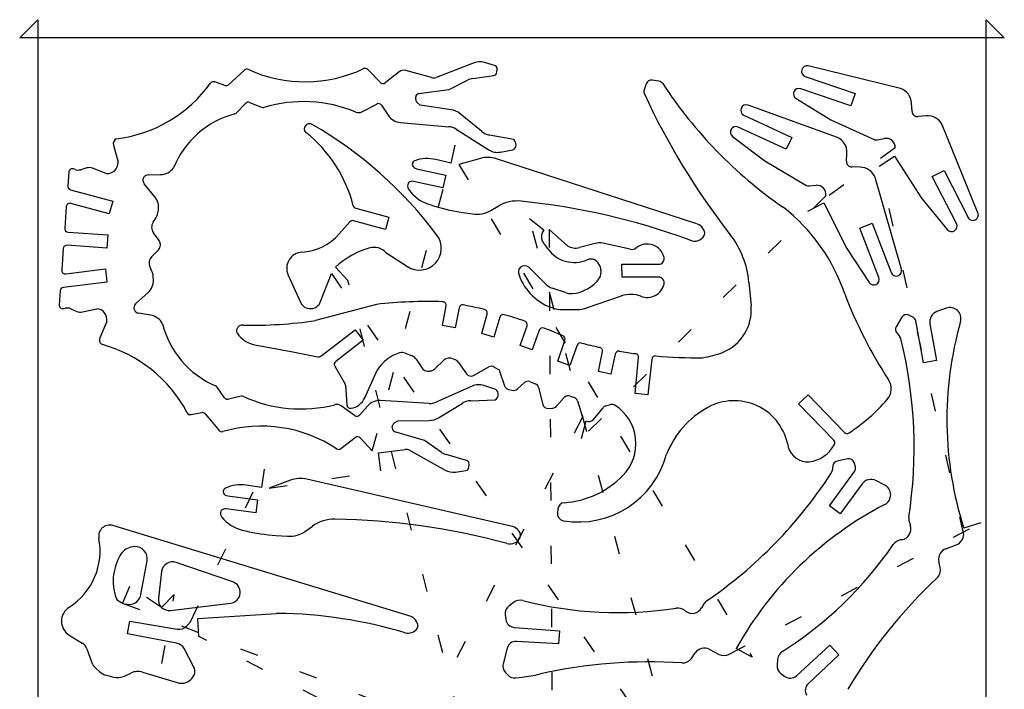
# Model space of a CAD drawing. Extents: x -0.1 to 5.35, y -0.1 to 7.35.
# Tile 2 of 2: x -0.1 to 5.35, y 3.64 to 7.35. Entities that reach past the tile are written whole.
import ezdxf

# ---------------------------------------------------------------- set-up
doc = ezdxf.new("R2010")
doc.units = 0
doc.linetypes.add('DOT', pattern=[0.25, 0, -0.25])

msp = doc.modelspace()

# ---------------------------------------------------------------- linework, layer by layer
at = {"layer": '1', "color": 7, "linetype": 'CONTINUOUS'}
for p, q in [((-0.1, 7.25, 1), (0, 7.35, 1)), ((0, 7.35, 1), (0, -0.1, 1)), ((5.25, -0.1, 1), (5.25, 7.35, 1)), ((5.25, 7.35, 1), (5.35, 7.25, 1)), ((5.35, 7.25, 1), (-0.1, 7.25, 1)), ((2.4149, 7.111, 1), (2.2045, 7.0305, 1)), ((2.5285, 7.0974, 1), (2.4725, 7.1135, 1)), ((4.7757, 6.9684, 1), (4.2649, 7.0943, 1)), ((1.1452, 7.0707, 1), (1.0559, 6.9903, 1)), ((1.8034, 7.0791, 1), (1.803426, 7.079045, 1)), ((1.8967, 7.0025, 1), (1.8265, 7.0749, 1)), ((2.0008, 7.0618, 1), (1.9238, 7.0007, 1)), ((2.1792, 7.0293, 1), (2.0368, 7.0691, 1)), ((2.4078, 7.0248, 1), (2.5242, 7.0409, 1)), ((2.5415, 7.0591, 1), (2.543, 7.0762, 1)), ((4.2478, 7.0362, 1), (4.5239, 6.942, 1)), ((1.0358, 6.9862, 1), (0.9794, 7.0058, 1)), ((1.9238, 7.0007, 1), (1.923762, 7.000749, 1)), ((2.278, 6.9643, 1), (2.379, 7.0157, 1)), ((3.3679, 6.9954, 1), (3.3563, 6.962, 1)), ((3.4383, 7.0097, 1), (3.4011, 7.0154, 1)), ((3.4591, 6.9964, 1), (3.459023, 6.99635, 1)), ((2.1096, 6.9408, 1), (2.278, 6.9643, 1)), ((3.3563, 6.962, 1), (3.356396, 6.961967, 1)), ((4.5004, 6.8732, 1), (4.2229, 6.9679, 1)), ((4.5239, 6.942, 1), (4.5004, 6.8732, 1)), ((1.1003, 6.8345, 1), (1.1502, 6.887, 1)), ((1.1502, 6.887, 1), (1.15014, 6.887057, 1)), ((1.1723, 6.8919, 1), (1.2389, 6.8653, 1)), ((1.7944, 6.8403, 1), (1.876, 6.8833, 1)), ((1.9022, 6.8766, 1), (1.939, 6.8212, 1)), ((2.0921, 6.9078, 1), (2.0922, 6.9209, 1)), ((2.0995, 6.8922, 1), (2.099437, 6.892124, 1)), ((2.1175, 6.8774, 1), (2.0995, 6.8922, 1)), ((2.2886, 6.8515, 1), (2.1175, 6.8774, 1)), ((4.4263, 6.6987, 1), (3.9314, 6.8773, 1)), ((4.1974, 6.9133, 1), (4.3904, 6.7967, 1)), ((4.8396, 6.8424, 1), (4.8371, 6.8874, 1)), ((1.0908, 6.8288, 1), (1.090776, 6.828891, 1)), ((2.4553, 6.7325, 1), (2.3379, 6.8295, 1)), ((3.9084, 6.8213, 1), (4.173, 6.6987, 1)), ((4.9175, 6.8178, 1), (4.8725, 6.8139, 1)), ((4.8725, 6.8139, 1), (4.872511, 6.81377, 1)), ((1.4883, 6.7699, 1), (1.488266, 6.769948, 1)), ((1.5197, 6.7706, 1), (1.519659, 6.77053, 1)), ((2.007, 6.7808, 1), (2.2747, 6.758, 1)), ((4.3904, 6.7967, 1), (4.6297, 6.687, 1)), ((5.2041, 6.2811, 1), (5.0064, 6.7687, 1)), ((2.3155, 6.7443, 1), (2.4969, 6.63, 1)), ((2.6343, 6.6865, 1), (2.5013, 6.711, 1)), ((3.8454, 6.7043, 1), (4.0251, 6.5681, 1)), ((4.1424, 6.6327, 1), (3.8764, 6.7559, 1)), ((0.419, 6.6559, 1), (0.4444, 6.561, 1)), ((0.4342, 6.6906, 1), (0.43417, 6.690656, 1)), ((2.3092, 6.6555, 1), (2.2856, 6.5562, 1)), ((4.173, 6.6987, 1), (4.1424, 6.6327, 1)), ((4.6297, 6.687, 1), (4.629725, 6.687054, 1)), ((4.6482, 6.6849, 1), (4.6858, 6.6923, 1)), ((4.6858, 6.6923, 1), (4.685778, 6.692409, 1)), ((2.5609, 6.6173, 1), (2.6292, 6.6292, 1)), ((4.4766, 6.5666, 1), (4.4789, 6.6117, 1)), ((0.4444, 6.561, 1), (0.444469, 6.561004, 1)), ((2.0735, 6.5531, 1), (2.073437, 6.553109, 1)), ((2.087, 6.5697, 1), (2.087027, 6.569625, 1)), ((2.2032, 6.5758, 1), (2.203218, 6.575874, 1)), ((2.2856, 6.5562, 1), (2.2032, 6.5758, 1)), ((2.4499, 6.5821, 1), (2.3316, 6.549, 1)), ((2.5393, 6.5802, 1), (2.539326, 6.580279, 1)), ((3.6429, 6.222, 1), (2.5393, 6.5802, 1)), ((4.0251, 6.5681, 1), (4.2516, 6.4341, 1)), ((4.6581, 6.5401, 1), (4.7421, 6.5943, 1)), ((4.7421, 6.5943, 1), (4.8916, 6.3627, 1)), ((0.1713, 6.5069, 1), (0.1658, 6.4302, 1)), ((0.1985, 6.5244, 1), (0.198455, 6.524281, 1)), ((0.2066, 6.5213, 1), (0.1985, 6.5244, 1)), ((0.272, 6.5295, 1), (0.2377, 6.52, 1)), ((0.3795, 6.4995, 1), (0.3032, 6.5281, 1)), ((0.6121, 6.4917, 1), (0.6791, 6.4926, 1)), ((2.0958, 6.5252, 1), (2.2586, 6.489, 1)), ((2.2586, 6.489, 1), (2.243, 6.4188, 1)), ((4.5064, 6.5349, 1), (4.506398, 6.534767, 1)), ((4.5515, 6.5341, 1), (4.5064, 6.5349, 1)), ((4.9516, 6.4825, 1), (5.0163, 6.5156, 1)), ((5.0163, 6.5156, 1), (5.1491, 6.2559, 1)), ((0.6484, 6.3696, 1), (0.589, 6.4422, 1)), ((2.243, 6.4188, 1), (2.0802, 6.455, 1)), ((4.2698, 6.43, 1), (4.308, 6.4335, 1)), ((4.7805, 5.9703, 1), (4.6348, 6.4759, 1)), ((5.085, 6.2214, 1), (4.9516, 6.4825, 1)), ((0.1806, 6.4093, 1), (0.4149, 6.3451, 1)), ((2.052, 6.413, 1), (2.0533, 6.4111, 1)), ((0.3957, 6.275, 1), (0.1832, 6.3332, 1)), ((0.4149, 6.3451, 1), (0.3957, 6.275, 1)), ((2.1596, 6.3303, 1), (2.1761, 6.3248, 1)), ((4.2616, 6.2908, 1), (4.3508, 6.336, 1)), ((4.3508, 6.336, 1), (4.4782, 6.0842, 1)), ((4.8916, 6.3627, 1), (5.0346, 6.1884, 1)), ((0.1577, 6.3152, 1), (0.1492, 6.1962, 1)), ((0.6649, 6.2816, 1), (0.6674, 6.2959, 1)), ((1.7605, 6.3063, 1), (1.9429, 6.2572, 1)), ((2.3426, 6.2846, 1), (2.4061, 6.2748, 1)), ((2.5085, 6.2945, 1), (2.5484, 6.3181, 1)), ((0.6389, 6.2294, 1), (0.6506, 6.2466, 1)), ((1.7279, 6.2312, 1), (1.6685, 6.1644, 1)), ((1.9247, 6.1897, 1), (1.7483, 6.2373, 1)), ((1.9429, 6.2572, 1), (1.9247, 6.1897, 1)), ((2.7221, 6.2499, 1), (2.8009, 6.1867, 1)), ((4.5503, 6.197, 1), (4.6182, 6.2232, 1)), ((4.6182, 6.2232, 1), (4.7231, 5.951, 1)), ((5.1491, 6.2559, 1), (5.149019, 6.255858, 1)), ((0.1679, 6.1746, 1), (0.3876, 6.159, 1)), ((0.3876, 6.159, 1), (0.3825, 6.0865, 1)), ((0.6717, 6.129, 1), (0.6403, 6.1707, 1)), ((2.9323, 6.099, 1), (2.8303, 6.1892, 1)), ((4.6558, 5.9234, 1), (4.5503, 6.197, 1)), ((5.0346, 6.1884, 1), (5.034559, 6.188366, 1)), ((2.2096, 6.1579, 1), (2.209645, 6.157934, 1)), ((3.0845, 6.1118, 1), (2.998, 6.0891, 1)), ((3.1273, 6.1126, 1), (3.127313, 6.11266, 1)), ((3.2787, 6.0795, 1), (3.1273, 6.1126, 1)), ((3.6062, 6.1315, 1), (3.606182, 6.13145, 1)), ((3.6889, 6.1556, 1), (3.688989, 6.155549, 1)), ((0.1412, 6.0834, 1), (0.1328, 5.9643, 1)), ((0.3825, 6.0865, 1), (0.1628, 6.1021, 1)), ((0.631, 6.0392, 1), (0.6679, 6.0761, 1)), ((1.9271, 6.062, 1), (2.0461, 5.9839, 1)), ((2.8228, 6.0826, 1), (2.822721, 6.082544, 1)), ((4.4782, 6.0842, 1), (4.6022, 5.8959, 1)), ((3.0409, 6.0213, 1), (3.040852, 6.021413, 1)), ((3.2338, 5.9964, 1), (3.4368, 5.9967, 1)), ((3.2339, 5.9248, 1), (3.2338, 5.9964, 1)), ((3.4665, 6.0342, 1), (3.466567, 6.034215, 1)), ((0.1554, 5.9429, 1), (0.3741, 5.9705, 1)), ((0.3741, 5.9705, 1), (0.3832, 5.8983, 1)), ((0.6304, 5.9626, 1), (0.6213, 5.9813, 1)), ((1.5658, 5.7901, 1), (1.6251, 5.9464, 1)), ((1.6477, 5.9803, 1), (1.64766, 5.980343, 1)), ((1.7163, 5.9076, 1), (1.6477, 5.9803, 1)), ((2.7178, 5.9797, 1), (2.717765, 5.979658, 1)), ((2.8129, 5.8862, 1), (2.7178, 5.9797, 1)), ((3.1104, 5.9874, 1), (3.1167, 5.9633, 1)), ((4.7231, 5.951, 1), (4.722959, 5.950946, 1)), ((0.3832, 5.8983, 1), (0.1422, 5.8679, 1)), ((0.6401, 5.9114, 1), (0.6396, 5.926, 1)), ((1.3852, 5.9369, 1), (1.454, 5.7864, 1)), ((3.4368, 5.9251, 1), (3.2339, 5.9248, 1)), ((3.4667, 5.8879, 1), (3.466776, 5.887883, 1)), ((3.9363, 5.8982, 1), (3.9482, 5.7662, 1)), ((4.6022, 5.8959, 1), (4.602144, 5.895863, 1)), ((0.1246, 5.8493, 1), (0.1192, 5.7727, 1)), ((0.5418, 5.7777, 1), (0.6108, 5.8412, 1)), ((2.922, 5.8395, 1), (2.8478, 5.8647, 1)), ((4.4665, 5.8324, 1), (4.466452, 5.832384, 1)), ((1.454, 5.7864, 1), (1.453954, 5.786379, 1)), ((3.0381, 5.7548, 1), (3.2311, 5.8216, 1)), ((3.2311, 5.8216, 1), (3.231077, 5.821665, 1)), ((3.3375, 5.8193, 1), (3.337525, 5.819362, 1)), ((0.1436, 5.7515, 1), (0.1521, 5.7533, 1)), ((0.1521, 5.7533, 1), (0.152086, 5.753365, 1)), ((0.183, 5.7503, 1), (0.2157, 5.736, 1)), ((0.2468, 5.733, 1), (0.3263, 5.7505, 1)), ((0.5576, 5.7254, 1), (0.557612, 5.725474, 1)), ((0.6239, 5.7151, 1), (0.5576, 5.7254, 1)), ((1.8749, 5.7743, 1), (1.5382, 5.6846, 1)), ((2.241, 5.6584, 1), (2.2605, 5.7657, 1)), ((2.3319, 5.7554, 1), (2.3099, 5.6447, 1)), ((2.4724, 5.7464, 1), (2.472379, 5.746312, 1)), ((2.9002, 5.7466, 1), (2.9876, 5.7463, 1)), ((2.9876, 5.7463, 1), (2.9876, 5.746367, 1)), ((5.0287, 5.7534, 1), (4.977, 5.7345, 1)), ((0.3819, 5.6805, 1), (0.3433, 5.5901, 1)), ((1.5382, 5.6846, 1), (1.538189, 5.684677, 1)), ((2.4576, 5.613, 1), (2.4872, 5.7214, 1)), ((2.5571, 5.7038, 1), (2.525, 5.5934, 1)), ((2.6956, 5.6821, 1), (2.69562, 5.68216, 1)), ((4.7827, 5.7032, 1), (4.752, 5.6511, 1)), ((4.844, 5.7045, 1), (4.822, 5.7151, 1)), ((4.9033, 5.4508, 1), (4.8606, 5.6827, 1)), ((1.1047, 5.6142, 1), (1.104763, 5.614243, 1)), ((1.1349, 5.6594, 1), (1.134893, 5.659349, 1)), ((1.567, 5.4883, 1), (1.7566, 5.6346, 1)), ((1.7566, 5.6346, 1), (1.8015, 5.5765, 1)), ((2.3099, 5.6447, 1), (2.241, 5.6584, 1)), ((2.6699, 5.5466, 1), (2.7082, 5.6563, 1)), ((2.776, 5.6315, 1), (2.7358, 5.5223, 1)), ((4.7547, 5.6164, 1), (4.7721, 5.5953, 1)), ((4.9382, 5.6666, 1), (4.9755, 5.4641, 1)), ((1.8015, 5.5765, 1), (1.649, 5.4589, 1)), ((2.525, 5.5934, 1), (2.4576, 5.613, 1)), ((2.8786, 5.4609, 1), (2.9183, 5.5746, 1)), ((3.0096, 5.5609, 1), (3.009575, 5.560805, 1)), ((4.7781, 5.5833, 1), (4.778165, 5.583316, 1)), ((1.2011, 5.5514, 1), (1.4115, 5.5112, 1)), ((1.4115, 5.5112, 1), (1.5507, 5.4845, 1)), ((2.0341, 5.5049, 1), (2.0716, 5.4903, 1)), ((2.7358, 5.5223, 1), (2.6699, 5.5466, 1)), ((2.9856, 5.5483, 1), (2.9445, 5.4367, 1)), ((3.1035, 5.4034, 1), (3.1254, 5.5133, 1)), ((3.1254, 5.5133, 1), (3.12548, 5.513284, 1)), ((3.2194, 5.5157, 1), (3.219409, 5.515751, 1)), ((1.5507, 5.4845, 1), (1.550688, 5.484439, 1)), ((2.0943, 5.4718, 1), (2.1232, 5.4271, 1)), ((2.1983, 5.4186, 1), (2.248, 5.4652, 1)), ((2.2996, 5.4741, 1), (2.3094, 5.4698, 1)), ((2.3293, 5.4534, 1), (2.3727, 5.391, 1)), ((2.9445, 5.4367, 1), (2.8786, 5.4609, 1)), ((3.1962, 5.5, 1), (3.1721, 5.3885, 1)), ((3.3074, 5.2808, 1), (3.3258, 5.4802, 1)), ((3.3258, 5.4802, 1), (3.3259, 5.480191, 1)), ((3.3988, 5.4715, 1), (3.3772, 5.2732, 1)), ((3.4207, 5.4895, 1), (3.420695, 5.48944, 1)), ((3.6801, 5.4796, 1), (3.680099, 5.479669, 1)), ((4.9755, 5.4641, 1), (4.9033, 5.4508, 1)), ((1.6439, 5.4327, 1), (1.7006, 5.3362, 1)), ((1.8098, 5.2574, 1), (1.8794, 5.4101, 1)), ((2.1698, 5.4058, 1), (2.1725, 5.4062, 1)), ((2.1725, 5.4062, 1), (2.172492, 5.406259, 1)), ((2.4121, 5.3817, 1), (2.4974, 5.4283, 1)), ((2.5271, 5.428, 1), (2.5541, 5.4124, 1)), ((2.5541, 5.4124, 1), (2.5563, 5.4058, 1)), ((2.5563, 5.4058, 1), (2.5842, 5.3241, 1)), ((3.1721, 5.3885, 1), (3.1035, 5.4034, 1)), ((2.654, 5.3059, 1), (2.6942, 5.3415, 1)), ((2.7256, 5.3469, 1), (2.754, 5.3355, 1)), ((1.0345, 5.258, 1), (0.9926, 5.3171, 1)), ((1.7033, 5.3274, 1), (1.7111, 5.2179, 1)), ((2.4041, 5.3222, 1), (2.2083, 5.2347, 1)), ((2.5351, 5.3043, 1), (2.4692, 5.3257, 1)), ((2.6056, 5.3045, 1), (2.6266, 5.2992, 1)), ((2.754, 5.3355, 1), (2.754025, 5.335561, 1)), ((2.7721, 5.3147, 1), (2.7951, 5.2214, 1)), ((1.1255, 5.267, 1), (1.0558, 5.2501, 1)), ((2.166, 5.2269, 1), (1.8978, 5.2421, 1)), ((2.397, 5.2414, 1), (2.5321, 5.2469, 1)), ((2.8714, 5.2105, 1), (2.9142, 5.2586, 1)), ((2.9461, 5.2673, 1), (2.9685, 5.2602, 1)), ((2.9883, 5.24, 1), (3.0149, 5.1502, 1)), ((3.3772, 5.2732, 1), (3.3074, 5.2808, 1)), ((4.2116, 5.2237, 1), (4.2638, 5.2743, 1)), ((4.2638, 5.2743, 1), (4.4651, 5.0664, 1)), ((1.7536, 5.1591, 1), (1.6789, 5.2133, 1)), ((1.8247, 5.2118, 1), (1.7805, 5.1621, 1)), ((2.2185, 5.1472, 1), (2.3484, 5.2266, 1)), ((2.827, 5.1985, 1), (2.8513, 5.2005, 1)), ((3.0761, 5.1374, 1), (3.1288, 5.2027, 1)), ((3.1444, 5.2129, 1), (3.1708, 5.2201, 1)), ((3.1708, 5.2201, 1), (3.170813, 5.220051, 1)), ((3.7096, 5.2047, 1), (3.709576, 5.204744, 1)), ((4.4059, 5.023, 1), (4.2116, 5.2237, 1)), ((0.827, 5.175, 1), (0.826955, 5.174976, 1)), ((0.8487, 5.1646, 1), (0.9073, 5.176, 1)), ((0.9266, 5.1691, 1), (1.0037, 5.0769, 1)), ((1.9736, 5.1188, 1), (1.9935, 5.1309, 1)), ((1.9935, 5.1309, 1), (2.1666, 5.1323, 1)), ((2.1666, 5.1323, 1), (2.1666, 5.132355, 1)), ((3.0097, 5.0331, 1), (3.036, 5.1296, 1)), ((3.036, 5.1296, 1), (3.0445, 5.1273, 1)), ((3.0445, 5.1273, 1), (3.044478, 5.127218, 1)), ((1.0252, 5.0705, 1), (1.025182, 5.070561, 1)), ((1.9623, 5.0914, 1), (1.9641, 5.1043, 1)), ((2.1401, 5.0222, 1), (1.9767, 5.0693, 1)), ((1.6775, 4.9765, 1), (1.7573, 5.0382, 1)), ((1.7843, 5.0362, 1), (1.8519, 4.9648, 1)), ((2.2329, 4.957, 1), (2.1401, 5.0222, 1)), ((1.8865, 4.9525, 1), (2.0331, 4.9718, 1)), ((2.058, 4.967, 1), (2.2549, 4.8576, 1)), ((4.1494, 5.0074, 1), (4.1545, 4.9852, 1)), ((4.4093, 4.9997, 1), (4.409373, 4.999663, 1)), ((1.8995, 4.8534, 1), (1.8865, 4.9525, 1)), ((2.373, 4.9116, 1), (2.2601, 4.944, 1)), ((4.483, 4.92, 1), (4.424, 4.9067, 1)), ((1.2528, 4.8626, 1), (1.2379, 4.7617, 1)), ((2.3116, 4.847, 1), (2.3693, 4.855, 1)), ((2.3867, 4.874, 1), (2.3876, 4.8911, 1)), ((4.4006, 4.881, 1), (4.3971, 4.8539, 1)), ((4.3971, 4.8539, 1), (4.39719, 4.853888, 1)), ((4.5259, 4.8762, 1), (4.5186, 4.8995, 1)), ((1.3994, 4.8018, 1), (1.2817, 4.7575, 1)), ((2.6192, 4.547, 1), (1.4886, 4.8077, 1)), ((4.3816, 4.6593, 1), (4.5214, 4.8492, 1)), ((4.5214, 4.8492, 1), (4.521358, 4.849231, 1)), ((4.688, 4.7751, 1), (4.6389, 4.7998, 1)), ((1.2379, 4.7617, 1), (1.1542, 4.774, 1)), ((4.5628, 4.7816, 1), (4.4407, 4.6158, 1)), ((1.0516, 4.7143, 1), (1.2169, 4.6924, 1)), ((1.2169, 4.6924, 1), (1.2074, 4.6211, 1)), ((1.2074, 4.6211, 1), (1.0422, 4.643, 1)), ((2.8778, 4.6408, 1), (2.876, 4.6212, 1)), ((2.9151, 4.6773, 1), (2.915095, 4.677367, 1)), ((4.4407, 4.6158, 1), (4.3816, 4.6593, 1)), ((4.6886, 4.6671, 1), (4.688556, 4.667184, 1)), ((1.0177, 4.5986, 1), (1.0192, 4.5968, 1)), ((2.876, 4.6212, 1), (2.875937, 4.621206, 1)), ((2.0609, 4.0499, 1), (0.4154, 4.5506, 1)), ((1.1321, 4.5256, 1), (1.1491, 4.5216, 1)), ((1.4828, 4.5204, 1), (1.5205, 4.5474, 1)), ((4.8234, 4.5739, 1), (4.8308, 4.5493, 1)), ((5.2209, 4.5659, 1), (5.1256, 4.5356, 1)), ((1.3184, 4.4961, 1), (1.3825, 4.4918, 1)), ((2.6709, 4.4849, 1), (2.670853, 4.484922, 1)), ((2.6724, 4.4975, 1), (2.672322, 4.497485, 1)), ((4.7828, 4.4722, 1), (4.7755, 4.471, 1)), ((5.1222, 4.4854, 1), (5.1265, 4.5018, 1)), ((0.5357, 4.4341, 1), (0.535697, 4.434158, 1)), ((2.5956, 4.4522, 1), (2.595578, 4.452132, 1)), ((5.0263, 4.4228, 1), (5.0843, 4.4439, 1)), ((5.0843, 4.4439, 1), (5.084336, 4.443802, 1)), ((0.4653, 4.4005, 1), (0.46536, 4.400459, 1)), ((0.5712, 4.1691, 1), (0.6049, 4.3557, 1)), ((0.6049, 4.3557, 1), (0.604828, 4.355713, 1)), ((1.0795, 4.2386, 1), (0.7656, 4.3467, 1)), ((4.9877, 4.3538, 1), (4.987625, 4.353785, 1)), ((4.9952, 4.3166, 1), (4.9877, 4.3538, 1)), ((0.6857, 4.2966, 1), (0.6678, 4.1481, 1)), ((0.507, 4.2142, 1), (0.4696, 4.1214, 1)), ((0.6678, 4.1481, 1), (0.667731, 4.148108, 1)), ((0.7558, 4.1687, 1), (0.6851, 4.098, 1)), ((0.1732, 4.0982, 1), (0.173258, 4.098109, 1)), ((0.7352, 4.0807, 1), (1.0671, 4.1212, 1)), ((1.0671, 4.1212, 1), (1.067106, 4.12115, 1)), ((2.6325, 4.1249, 1), (2.6071, 4.1054, 1)), ((3.6877, 4.1172, 1), (3.6748, 4.095, 1)), ((3.7021, 4.1339, 1), (3.702061, 4.133948, 1)), ((0.8856, 4.0364, 1), (1.3217, 4.0648, 1)), ((0.892, 3.9366, 1), (0.8856, 4.0364, 1)), ((1.3217, 4.0648, 1), (1.321705, 4.064718, 1)), ((1.3289, 4.0649, 1), (1.328901, 4.064968, 1)), ((2.5877, 4.059, 1), (2.5912, 4.031, 1)), ((3.5858, 4.0772, 1), (3.5799, 4.0817, 1)), ((0.4968, 3.9507, 1), (0.5088, 4.022, 1)), ((0.5088, 4.022, 1), (0.7709, 3.9777, 1)), ((0.8252, 3.996, 1), (0.8453, 4.0174, 1)), ((2.6376, 3.987, 1), (2.8883, 3.9686, 1)), ((0.1742, 3.9443, 1), (0.2464, 3.8995, 1)), ((0.7677, 3.9004, 1), (0.4968, 3.9507, 1)), ((2.8883, 3.9686, 1), (2.883, 3.8965, 1)), ((0.8628, 3.7711, 1), (0.81, 3.8695, 1)), ((2.5983, 3.8721, 1), (2.576, 3.7864, 1)), ((2.883, 3.8965, 1), (2.6501, 3.9098, 1)), ((3.954, 3.822, 1), (3.8666, 3.8707, 1)), ((3.8666, 3.8707, 1), (3.866651, 3.870671, 1)), ((4.1994, 3.7193, 1), (4.3845, 3.8894, 1)), ((4.3845, 3.8894, 1), (4.4334, 3.8362, 1)), ((0.2715, 3.8686, 1), (0.2973, 3.7973, 1)), ((3.6178, 3.8159, 1), (3.6397, 3.8468, 1)), ((3.7165, 3.8658, 1), (3.7715, 3.8381, 1)), ((3.7715, 3.8381, 1), (3.771464, 3.838028, 1)), ((4.4334, 3.8362, 1), (4.2643, 3.6756, 1)), ((0.2973, 3.7973, 1), (0.297253, 3.797283, 1)), ((3.5644, 3.7905, 1), (3.564394, 3.790402, 1)), ((4.0954, 3.81, 1), (4.0922, 3.7781, 1)), ((0.3226, 3.7601, 1), (0.343, 3.7421, 1)), ((0.343, 3.7421, 1), (0.343058, 3.742166, 1)), ((0.3805, 3.7223, 1), (0.4188, 3.7124, 1)), ((0.4802, 3.7182, 1), (0.5152, 3.7347, 1)), ((0.5802, 3.7395, 1), (0.772, 3.6817, 1)), ((2.5873, 3.74, 1), (2.6017, 3.724, 1)), ((2.6017, 3.724, 1), (2.601648, 3.723954, 1)), ((2.6456, 3.7075, 1), (2.6808, 3.7119, 1)), ((2.7776, 3.7288, 1), (2.777585, 3.728867, 1)), ((4.1128, 3.7322, 1), (4.1356, 3.7156, 1)), ((4.1356, 3.7156, 1), (4.135648, 3.715666, 1))]:
    msp.add_line(p, q, dxfattribs=at)
at = {"layer": '1', "color": 7, "linetype": 'DOT'}
for p, q in [((1.8519, 4.9648, 1), (2.3092, 6.6555, 1)), ((4.7461, 6.6401, 1), (4.2616, 6.2908, 1)), ((2.3316, 6.549, 1), (3.954, 3.822, 1)), ((5.1265, 4.5018, 1), (4.6581, 6.5401, 1)), ((4.3625, 6.3753, 1), (3.0097, 5.0331, 1)), ((4.2189, 0.6746, 1), (2.7221, 6.2499, 1)), ((2.8303, 6.1892, 1), (2.866, 0.2495, 1)), ((1.6251, 5.9464, 1), (4.3487, 2.0278, 1)), ((2.9338, 1.1334, 1), (1.7163, 5.9076, 1)), ((3.0149, 5.1502, 1), (0.3743, 0.1063, 1)), ((0.8453, 4.0174, 1), (1.2528, 4.8626, 1)), ((1.2817, 4.7575, 1), (1.8995, 4.8534, 1)), ((3.8278, 3.8389, 1), (5.2209, 4.5659, 1)), ((0.6851, 4.098, 1), (0.507, 4.2142, 1)), ((0, 0, 1), (0.7558, 4.1687, 1)), ((0.4696, 4.1214, 1), (2.7585, 3.2376, 1)), ((3.1125, 2.7913, 1), (0.892, 3.9366, 1))]:
    msp.add_line(p, q, dxfattribs=at)
at = {"layer": '1', "color": 7, "linetype": 'CONTINUOUS'}
for centre, radius, start, end in [((2.4474, 7.0261, 1), 0.090908, 73.97671, 110.947011), ((2.5229, 7.078, 1), 0.020192, 354.882685, 433.898698), ((4.2576, 7.0649, 1), 0.030327, 76.055503, 251.146841), ((1.1587, 7.0557, 1), 0.02018, 64.195468, 131.987212), ((1.4799, 7.764, 1), 0.757517, 245.644307, 295.282852), ((1.812, 7.0608, 1), 0.02022, 44.198713, 115.17096), ((2.0259, 7.0302, 1), 0.040356, 74.346828, 128.460249), ((2.19, 7.0683, 1), 0.040468, 254.521362, 290.986708), ((2.5214, 7.0609, 1), 0.02018, 277.96961, 354.882685), ((0.3427, 7.4425, 1), 0.757447, 276.938306, 324.114994), ((0.9728, 6.9867, 1), 0.020204, 70.937423, 144.264524), ((1.0424, 7.0053, 1), 0.020208, 250.937423, 311.987212), ((1.9112, 7.0166, 1), 0.020225, 224.198713, 308.395165), ((2.4203, 6.9348, 1), 0.090864, 97.907163, 117.044621), ((3.3965, 6.9855, 1), 0.030265, 81.253838, 160.906508), ((3.4337, 6.9798, 1), 0.030252, 33.166355, 81.253838), ((5.5691, 8.3833, 1), 2.524993, 213.316862, 235.127323), ((2.1124, 6.9208, 1), 0.020195, 97.96961, 179.71636), ((3.385, 6.952, 1), 0.030291, 160.790025, 204.788351), ((7.0214, 8.6415, 1), 4.040019, 204.918964, 217.88879), ((4.2131, 6.9392, 1), 0.030287, 71.146841, 238.776695), ((4.7464, 6.8824, 1), 0.090854, 3.155339, 71.186143), ((1.1648, 6.8731, 1), 0.020241, 68.251155, 136.406982), ((1.4697, 6.1391, 1), 0.757478, 67.456939, 106.686204), ((1.8854, 6.8655, 1), 0.020136, 33.453309, 117.838081), ((2.1123, 6.9077, 1), 0.0202, 179.71636, 230.449886), ((3.9211, 6.8488, 1), 0.030291, 70.129966, 245.211649), ((1.2197, 6.3406, 1), 0.50493, 104.790345, 157.884638), ((1.0857, 6.8484, 1), 0.020159, 284.585168, 316.406982), ((1.2464, 6.884, 1), 0.020153, 248.145783, 286.726476), ((1.7755, 6.876, 1), 0.040394, 247.565805, 297.897271), ((2.0148, 6.8714, 1), 0.090935, 213.515279, 265.079384), ((2.2736, 6.7517, 1), 0.100921, 50.427012, 81.452391), ((4.8699, 6.844, 1), 0.030342, 183.022712, 274.936883), ((4.9255, 6.7273, 1), 0.090853, 27.100774, 95.051689), ((1.5058, 6.7452, 1), 0.03033, 125.317649, 195.685906), ((1.5045, 6.7443, 1), 0.030295, 59.974374, 122.32614), ((0.3687, 4.7796, 1), 2.299757, 36.82256, 59.967731), ((3.8637, 6.7284, 1), 0.030261, 65.211649, 232.789285), ((1.4961, 6.7425, 1), 0.020287, 195.751174, 231.604835), ((1.0121, 6.1337, 1), 0.757471, 14.300421, 51.512666), ((2.267, 6.6674, 1), 0.090917, 57.760812, 85.142165), ((2.5196, 6.8103, 1), 0.100932, 230.427012, 259.558119), ((0.4483, 6.6638, 1), 0.030346, 117.749729, 195.089524), ((2.613, 6.6595, 1), 0.03439, 298.131342, 411.730484), ((4.3881, 6.6162, 1), 0.090915, 357.162773, 425.154434), ((4.6423, 6.7146, 1), 0.03028, 245.462272, 281.235715), ((4.6956, 6.6428, 1), 0.050572, 356.939575, 461.198592), ((2.5454, 6.7069, 1), 0.090931, 237.760812, 279.814525), ((0.386, 6.5577, 1), 0.058562, 263.627395, 363.234165), ((2.1041, 6.5488, 1), 0.030965, 172.001009, 183.703299), ((2.0835, 6.5475, 1), 0.010308, 183.88791, 202.833654), ((2.0939, 6.5502, 1), 0.020605, 109.48613, 171.909222), ((2.1026, 6.5554, 1), 0.030956, 202.591409, 257.310588), ((2.1556, 6.3753, 1), 0.206149, 76.644854, 109.436951), ((2.4916, 6.4332, 1), 0.154629, 72.022282, 105.645101), ((4.5069, 6.5651, 1), 0.030337, 177.165889, 269.051481), ((0.1914, 6.5054, 1), 0.020156, 69.510078, 175.732107), ((0.2242, 6.5687, 1), 0.050562, 249.629635, 285.493767), ((0.2855, 6.4808, 1), 0.050537, 69.48379, 105.493767), ((0.6124, 6.4614, 1), 0.030301, 90.567266, 219.369317), ((0.6779, 6.5835, 1), 0.090906, 270.756336, 324.49163), ((4.55, 6.4432, 1), 0.090912, 21.087298, 89.054611), ((2.0777, 6.4302, 1), 0.030925, 151.359922, 213.79284), ((2.0596, 6.4401, 1), 0.010247, 132.236143, 151.434163), ((2.0735, 6.4248, 1), 0.030936, 77.491282, 132.248772), ((4.2671, 6.4602, 1), 0.03032, 239.295206, 275.108887), ((4.3126, 6.3832, 1), 0.050521, 351.00379, 455.225239), ((0.186, 6.4288, 1), 0.020234, 176.035345, 254.521362), ((2.2244, 6.5259, 1), 0.206054, 213.859741, 251.670568), ((0.1778, 6.3138, 1), 0.020149, 74.445429, 176.015684), ((0.578, 6.3121, 1), 0.090898, 349.728996, 399.240622), ((2.5004, 7.3028, 1), 1.030355, 251.654732, 261.190421), ((2.6533, 6.1408, 1), 0.206032, 83.730441, 120.61079), ((2.2926, 2.5519, 1), 3.813015, 69.84846, 84.232141), ((0.5754, 6.2977, 1), 0.090937, 325.803058, 349.802227), ((1.7657, 6.3258, 1), 0.020181, 194.311041, 255.068583), ((2.4298, 6.4275, 1), 0.15454, 261.177725, 300.614047), ((3.5087, 5.5119, 1), 1.00995, 18.501324, 52.365342), ((5.176, 6.2697, 1), 0.030324, 207.158329, 382.082097), ((0.6807, 6.201, 1), 0.050535, 145.806799, 216.869898), ((1.743, 6.2177, 1), 0.020255, 74.86863, 138.202021), ((3.6301, 6.1615, 1), 0.061839, 6.033253, 78.05408), ((5.058, 6.2076, 1), 0.030322, 219.369317, 387.07208), ((0.1694, 6.1948, 1), 0.020256, 176.035345, 265.753157), ((1.4422, 6.3659, 1), 0.302988, 273.860617, 318.317781), ((2.8472, 6.1495, 1), 0.059343, 141.219664, 217.468517), ((3.6711, 6.1658, 1), 0.020618, 330.185837, 366.125372), ((3.4384, 5.8534, 1), 0.499911, 5.141509, 37.883025), ((0.6394, 6.1047, 1), 0.04042, 314.899657, 396.954948), ((2.1125, 6.0853, 1), 0.12124, 236.781924, 396.784833), ((1.9909, 5.4922, 1), 1.020113, 35.363348, 37.512432), ((3.1077, 6.0229, 1), 0.091877, 77.674248, 104.626121), ((3.373, 6.0126, 1), 0.096031, 13.008042, 128.743669), ((3.5707, 6.0348, 1), 0.102958, 66.896403, 69.841067), ((3.6353, 6.1864, 1), 0.061819, 246.959584, 330.117168), ((0.1614, 6.0819, 1), 0.020256, 86.035345, 175.753157), ((1.4687, 5.9729, 1), 0.09093, 93.847615, 203.322697), ((1.956, 5.6531, 1), 0.449624, 105.294236, 133.296505), ((1.8614, 5.9991, 1), 0.090955, 43.7527, 105.304859), ((2.9697, 6.1869, 1), 0.180258, 215.375011, 293.265369), ((2.9767, 6.1707, 1), 0.084334, 238.232268, 284.629449), ((3.2874, 6.1194, 1), 0.040837, 257.699461, 308.637898), ((0.6666, 6.0035, 1), 0.050417, 134.919641, 206.107914), ((3.061, 5.9745, 1), 0.051057, 14.635037, 113.242903), ((3.4367, 6.0273, 1), 0.030588, 270.18724, 373.036736), ((0.1529, 5.9629, 1), 0.020156, 176.015684, 277.125016), ((0.5488, 5.9226, 1), 0.090877, 2.144435, 26.113913), ((2.6951, 5.9527, 1), 0.03522, 49.944866, 208.675377), ((3.0673, 5.9504, 1), 0.051035, 325.780584, 374.635037), ((4.7513, 5.9619, 1), 0.030384, 201.132754, 376.049005), ((0.5493, 5.9081, 1), 0.09086, 312.591784, 362.08142), ((2.9432, 6.0369, 1), 0.296755, 199.918774, 252.810681), ((2.8773, 5.9516, 1), 0.091785, 225.441407, 251.249158), ((2.9447, 6.0336, 1), 0.199205, 273.655276, 325.823305), ((3.373, 5.9085, 1), 0.095938, 248.298332, 347.600747), ((3.4369, 5.8945, 1), 0.0306, 347.511914, 450.18724), ((4.6275, 5.9125, 1), 0.030327, 213.269941, 381.06464), ((0.1447, 5.8479, 1), 0.020149, 97.125016, 176.015684), ((2.9515, 5.9264, 1), 0.091771, 251.249158, 273.685358), ((6.8237, 6.7375, 1), 2.524995, 201.005417, 213.134976), ((0.5623, 5.7554, 1), 0.030291, 132.591784, 261.096038), ((1.5091, 5.8116, 1), 0.060639, 204.577, 339.233838), ((2.1622, 3.2657, 1), 2.524998, 88.207113, 96.533393), ((2.2406, 5.7693, 1), 0.020209, 349.745835, 448.298645), ((3.2811, 5.677, 1), 0.153069, 68.379312, 109.074437), ((0.1393, 5.7712, 1), 0.020164, 175.732107, 282.313063), ((0.1628, 5.704, 1), 0.050515, 66.429074, 102.245472), ((0.2359, 5.7823, 1), 0.050491, 246.429074, 282.467266), ((0.3245, 5.692, 1), 0.058541, 348.670873, 448.237609), ((2.3517, 5.7515, 1), 0.02018, 79.415292, 168.85711), ((1.8866, 3.2903, 1), 2.524903, 76.585113, 79.299773), ((2.4677, 5.7267, 1), 0.020253, 344.794617, 436.581292), ((2.9007, 5.8996, 1), 0.153001, 252.820194, 269.81276), ((2.988, 5.8994, 1), 0.153033, 269.850305, 289.109821), ((3.6967, 5.7435, 1), 0.252491, 291.63707, 365.157453), ((4.9978, 5.6776, 1), 0.060607, 110.080067, 190.457049), ((5.0495, 5.6965, 1), 0.060583, 344.106538, 470.080067), ((0.6098, 5.6253, 1), 0.0909, 27.297766, 81.076526), ((1.1791, 8.184, 1), 2.524987, 268.996984, 278.175991), ((2.5765, 5.6982, 1), 0.020192, 73.898698, 163.898698), ((1.8866, 3.2903, 1), 2.524976, 71.312459, 74.011279), ((2.6892, 5.663, 1), 0.020144, 340.57574, 431.475105), ((4.8088, 5.6878, 1), 0.030305, 64.195468, 149.457767), ((4.8308, 5.6772, 1), 0.030324, 10.457049, 64.195468), ((7.0186, 5.1374, 1), 1.986319, 164.150093, 197.635881), ((1.1806, 5.7892, 1), 0.505008, 194.003223, 247.090403), ((1.1308, 5.6293, 1), 0.030327, 82.243329, 201.06464), ((1.1214, 5.6257, 1), 0.020277, 201.118724, 214.552182), ((1.2295, 5.7002, 1), 0.151486, 214.570826, 259.194471), ((2.7949, 5.6246, 1), 0.02012, 68.778915, 159.943905), ((1.8866, 3.2903, 1), 2.524956, 66.153633, 68.738803), ((4.7781, 5.6357, 1), 0.030332, 149.457767, 219.515346), ((0.3712, 5.5782, 1), 0.030283, 156.900623, 234.000447), ((2.8992, 5.5812, 1), 0.020236, 340.937423, 426.095008), ((3.0045, 5.5413, 1), 0.020155, 75.414832, 159.676863), ((3.6459, 8.0044, 1), 2.524989, 255.404042, 257.743903), ((4.7487, 5.5761, 1), 0.030269, 13.760785, 39.369317), ((2.3258, 4.982, 1), 2.525009, 351.202082, 373.777023), ((0.1567, 4.8222, 1), 0.757476, 27.759245, 74.94921), ((2.0673, 5.2954, 1), 0.220168, 106.953492, 148.598811), ((2.017, 5.4606, 1), 0.047486, 68.893187, 107.02288), ((3.1056, 5.5172, 1), 0.020262, 348.85711, 437.74724), ((3.216, 5.4958, 1), 0.020241, 80.30439, 168.023868), ((3.6459, 8.0044, 1), 2.524981, 260.275425, 262.318535), ((3.6114, 5.959, 1), 0.484297, 278.155199, 291.616854), ((1.5546, 5.5043, 1), 0.020243, 258.85711, 307.775684), ((1.6614, 5.4429, 1), 0.020256, 127.775684, 210.236076), ((2.0545, 5.4461, 1), 0.047376, 32.851489, 68.849651), ((2.2805, 5.4306, 1), 0.047509, 66.294661, 133.207424), ((2.2903, 5.4263, 1), 0.047491, 34.794347, 66.294661), ((3.3057, 5.482, 1), 0.020281, 354.882685, 442.349349), ((3.4189, 5.4693, 1), 0.02022, 84.907885, 173.753684), ((3.6459, 8.0044, 1), 2.524963, 264.883022, 270.77606), ((2.1631, 5.4528, 1), 0.047475, 212.786001, 278.113035), ((2.1659, 5.4532, 1), 0.047402, 277.993521, 313.119322), ((2.512, 5.4017, 1), 0.030327, 60.13795, 118.761158), ((2.3976, 5.4083, 1), 0.030295, 214.790766, 298.595366), ((2.7143, 5.3188, 1), 0.030287, 68.093203, 131.523687), ((4.6332, 5.3076, 1), 0.090892, 319.19359, 393.148073), ((0.9761, 5.3054, 1), 0.020208, 35.340107, 66.987555), ((1.6832, 5.326, 1), 0.020149, 3.984316, 30.379126), ((2.4412, 5.2392, 1), 0.090914, 72.063263, 114.084068), ((2.5148, 5.2766, 1), 0.034342, 300.22044, 413.764101), ((2.6129, 5.3339, 1), 0.030293, 198.853159, 256.055503), ((2.6339, 5.3286, 1), 0.03032, 256.055503, 311.523687), ((2.7426, 5.3074, 1), 0.03039, 13.899063, 67.917903), ((1.051, 5.2697, 1), 0.020227, 215.340107, 283.760785), ((1.1302, 5.2474, 1), 0.020156, 65.086033, 103.484677), ((1.4565, 5.9533, 1), 0.75749, 245.194219, 284.417843), ((1.7179, 5.2992, 1), 0.10096, 279.350344, 335.541955), ((1.8926, 5.1514, 1), 0.090877, 86.718718, 138.345517), ((2.1712, 5.3177, 1), 0.090949, 266.722324, 294.084068), ((2.4011, 5.1405, 1), 0.100983, 92.326893, 121.469924), ((2.9368, 5.2385, 1), 0.030264, 72.103867, 138.350729), ((2.9592, 5.2313, 1), 0.030373, 16.645038, 72.161861), ((3.8543, 4.9385, 1), 0.303037, 13.142001, 118.527453), ((3.9404, 5.9066, 1), 1.00674, 303.12813, 319.156723), ((1.6552, 5.1806, 1), 0.040383, 54.066503, 104.483589), ((1.731, 5.2193, 1), 0.019974, 184.024228, 279.509479), ((2.8245, 5.2287, 1), 0.030303, 193.944497, 274.732238), ((2.8488, 5.2307, 1), 0.030312, 274.732238, 318.209486), ((3.1524, 5.1837, 1), 0.030276, 105.32151, 141.162989), ((3.1787, 5.1908, 1), 0.030295, 57.67386, 105.089524), ((3.0586, 5.0039, 1), 0.252446, 315.481466, 417.32341), ((3.9508, 4.761, 1), 0.505022, 118.528969, 158.571498), ((0.8448, 5.1844, 1), 0.02018, 207.838081, 281.14289), ((0.9111, 5.1562, 1), 0.020166, 39.769193, 100.86406), ((1.7654, 5.1755, 1), 0.020204, 234.264524, 318.413598), ((2.1658, 5.2333, 1), 0.100948, 270.453818, 301.469924), ((3.0525, 5.1565, 1), 0.030361, 254.67849, 321.015991), ((1.0192, 5.0898, 1), 0.020211, 219.769193, 287.269468), ((1.237, 4.3433, 1), 0.75748, 56.588951, 106.238419), ((1.9823, 5.0887, 1), 0.020181, 172.311552, 253.898698), ((1.9841, 5.1016, 1), 0.020152, 121.402609, 172.311552), ((1.7697, 5.0223, 1), 0.020159, 43.593018, 127.94975), ((4.3913, 5.0089, 1), 0.020297, 332.92792, 404.001917), ((4.4796, 5.0804, 1), 0.020165, 223.994914, 303.059603), ((1.6652, 4.9925, 1), 0.020181, 236.702901, 307.551282), ((2.0383, 4.9317, 1), 0.040425, 60.835265, 97.388645), ((4.2629, 5.0158, 1), 0.1126, 195.763727, 273.411281), ((4.2496, 5.0818, 1), 0.179568, 276.396585, 332.792806), ((2.2852, 5.0313, 1), 0.090861, 234.858167, 253.959299), ((2.3674, 4.8922, 1), 0.020192, 356.883011, 433.898698), ((2.9927, 5.0757, 1), 0.50507, 260.530218, 345.061275), ((4.4306, 4.8772, 1), 0.03024, 102.611041, 172.780979), ((4.4897, 4.8905, 1), 0.030251, 17.297564, 102.795871), ((2.2991, 4.937, 1), 0.090864, 240.896404, 277.907163), ((2.3665, 4.875, 1), 0.020225, 277.96961, 357.165889), ((4.3671, 4.8578, 1), 0.030343, 326.833645, 352.593088), ((4.497, 4.8672, 1), 0.030269, 323.583621, 377.297564), ((1.4538, 4.6571, 1), 0.154588, 76.988713, 110.603763), ((2.8785, 5.181, 1), 0.505028, 274.155939, 315.481331), ((2.2753, 6.2172, 1), 2.525054, 304.406267, 326.979557), ((4.6116, 4.7457, 1), 0.060583, 63.223526, 143.659728), ((1.0475, 4.739, 1), 0.020635, 114.329042, 176.666149), ((1.1242, 4.5702, 1), 0.206041, 81.62602, 114.425544), ((4.6607, 4.721, 1), 0.060598, 297.367224, 423.223526), ((1.0578, 4.7385, 1), 0.030959, 176.85098, 188.732092), ((1.0374, 4.7354, 1), 0.010288, 188.914927, 207.810415), ((1.0557, 4.7449, 1), 0.030873, 207.559957, 262.368566), ((1.0229, 4.6263, 1), 0.010255, 136.974934, 156.434604), ((1.0381, 4.6123, 1), 0.030924, 82.393132, 137.227774), ((2.9181, 4.637, 1), 0.040479, 94.257342, 174.613347), ((5.6012, 2.9029, 1), 1.986263, 117.351996, 150.841173), ((1.0418, 4.618, 1), 0.030938, 156.338768, 218.833344), ((1.1796, 4.7261, 1), 0.20605, 218.872625, 256.671908), ((1.6405, 4.3799, 1), 0.206049, 88.748592, 125.61849), ((1.5939, 0.7732, 1), 3.813042, 74.848863, 89.232135), ((2.9162, 4.6174, 1), 0.040442, 174.600027, 260.607551), ((4.8815, 4.5912, 1), 0.060621, 175.644821, 196.581557), ((0.3978, 4.4926, 1), 0.060582, 73.11967, 190.846234), ((2.6117, 4.4857, 1), 0.061757, 11.001014, 83.024581), ((4.7727, 4.532, 1), 0.060647, 279.586574, 376.581557), ((-0.0259, 4.4111, 1), 0.370874, 302.468823, 370.894863), ((1.3868, 5.5241, 1), 1.030273, 256.661086, 266.193324), ((1.3928, 4.646, 1), 0.154517, 266.178527, 305.623889), ((2.6148, 4.5109, 1), 0.061832, 251.887758, 335.134253), ((2.6522, 4.4936, 1), 0.020573, 335.050237, 370.927602), ((4.7856, 4.4112, 1), 0.060608, 99.586574, 145.418445), ((5.0635, 4.5008, 1), 0.060686, 290.080067, 345.299687), ((0.5412, 4.3322, 1), 0.102106, 93.089512, 138.016958), ((0.5393, 4.3676, 1), 0.066597, 349.718213, 453.098702), ((2.5636, 4.3542, 1), 0.103092, 71.916555, 74.871642), ((2.979, 5.6548, 1), 2.132631, 302.447084, 325.458961), ((5.0471, 4.3658, 1), 0.060677, 110.047647, 191.421186), ((0.6996, 4.2435, 1), 0.281965, 146.174708, 199.495266), ((0.7459, 4.2894, 1), 0.060629, 71.026798, 173.179746), ((4.9358, 4.3046, 1), 0.0606, 313.061909, 371.421186), ((6.8623, 2.2429, 1), 2.761069, 133.05834, 149.491423), ((1.0598, 4.1813, 1), 0.060592, 276.925462, 431.026798), ((0.4547, 4.1568, 1), 0.022219, 199.497374, 227.188583), ((0.5056, 4.181, 1), 0.066671, 268.969303, 349.718213), ((0.7279, 4.1409, 1), 0.060599, 173.168505, 225.066856), ((0.222, 4.0215, 1), 0.0908, 122.466358, 238.23541), ((0.5062, 4.2121, 1), 0.097806, 227.072026, 248.024539), ((0.5062, 4.2121, 1), 0.097817, 248.024539, 268.945595), ((0.7279, 4.1409, 1), 0.060641, 225.066856, 276.914069), ((2.6378, 4.0653, 1), 0.050495, 127.437164, 187.167239), ((2.6694, 4.0768, 1), 0.060624, 75.665583, 127.493681), ((3.2129, 6.2017, 1), 2.13272, 255.652302, 278.664667), ((3.5433, 4.0334, 1), 0.060587, 52.846462, 98.638315), ((3.6224, 4.1255, 1), 0.060601, 232.846462, 329.797981), ((3.7401, 4.0868, 1), 0.06058, 128.896383, 149.879722), ((1.3276, 3.974, 1), 0.090909, 89.180644, 93.717737), ((1.2914, 1.4516, 1), 2.613638, 73.50716, 89.177881), ((2.0433, 3.9919, 1), 0.060612, 1.039908, 73.11967), ((0.781, 4.0375, 1), 0.060629, 260.413426, 316.804521), ((2.0506, 4.0158, 1), 0.060615, 253.50907, 325.077673), ((2.0837, 3.9927, 1), 0.020202, 325.054336, 360.850865), ((2.6413, 4.0374, 1), 0.050536, 187.279793, 265.801294), ((0.2145, 3.848, 1), 0.060608, 19.870034, 58.225202), ((0.7566, 3.8408, 1), 0.060625, 28.255948, 79.450012), ((2.6472, 3.8594, 1), 0.050522, 86.70685, 165.44115), ((3.6891, 3.8117, 1), 0.060643, 63.139177, 144.605204), ((3.5683, 3.8509, 1), 0.060624, 266.305567, 324.736988), ((3.7988, 3.8922, 1), 0.060679, 243.223526, 298.550172), ((4.1557, 3.8039, 1), 0.060608, 122.405976, 174.22356), ((0.3827, 3.8283, 1), 0.090902, 199.950779, 228.612476), ((0.8094, 3.7424, 1), 0.060624, 347.614739, 388.255948), ((2.6249, 3.7737, 1), 0.050492, 165.44115, 221.869129), ((3.3844, 1.0353, 1), 2.761074, 86.262121, 102.695821), ((4.1425, 3.7731, 1), 0.050546, 174.323243, 234.014296), ((0.4032, 3.8103, 1), 0.090881, 228.565222, 255.535613), ((0.4414, 3.8004, 1), 0.090897, 255.596677, 295.268223), ((0.5539, 3.6525, 1), 0.090888, 73.179993, 115.211193), ((0.7854, 3.766, 1), 0.090894, 285.841442, 336.255121), ((2.6393, 3.7576, 1), 0.050495, 221.784516, 277.167239), ((2.5556, 4.7141, 1), 1.01, 277.120795, 282.697402), ((4.1653, 3.7565, 1), 0.050464, 234.014296, 312.510447), ((0.7983, 3.7687, 1), 0.090882, 253.179993, 277.52382), ((4.299, 3.6389, 1), 0.050467, 133.395496, 212.209967)]:
    msp.add_arc(centre, radius, start, end, dxfattribs=at)

doc.saveas('drawing.dxf')
